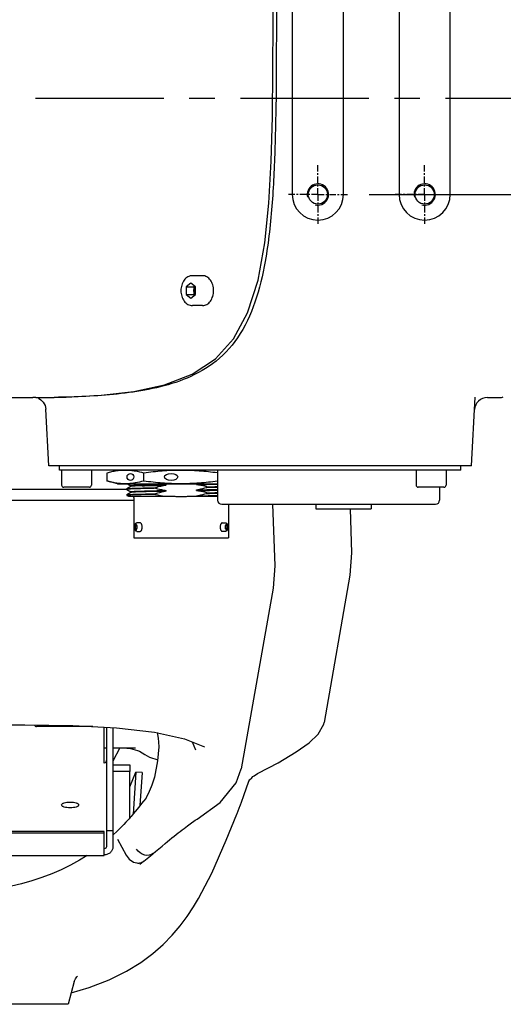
# Model space of a CAD drawing. Header units: millimetres. Extents: x 4086 to 10416, y 123 to 1549.
# Tile 21 of 99: x 7050 to 7078, y 424 to 482. Entities that reach past the tile are written whole.
import ezdxf

# ---------------------------------------------------------------- set-up
doc = ezdxf.new("R2010")
doc.units = ezdxf.units.MM
doc.linetypes.add('CENTER', pattern=[0.6, 0.375, -0.075, 0.075, -0.075])
for name, color, linetype in [('中心线', 7, 'Continuous'), ('外形图', 7, 'Continuous'), ('尺寸标注', 7, 'Continuous')]:
    doc.layers.add(name, color=color, linetype=linetype)
doc.styles.add('思源黑', font='SourceHanSansCN-Normal.ttf')
doc.dimstyles.new('尺寸标注_1_4比例中六', dxfattribs={"dimtxt": 10, "dimasz": 8, "dimexe": 2, "dimexo": 1.5, "dimgap": 1, "dimtad": 1, "dimdec": 1, "dimlfac": 4, "dimdsep": 46, "dimtxsty": '思源黑', "dimcen": 0.09, "dimadec": 0, "dimazin": 0, "dimtp": 0.01, "dimtm": 0.01, "dimtfac": 1, "dimtdec": 1, "dimtofl": 0, "dimtmove": 0, "dimatfit": 3, "dimfxl": 1, "dimtolj": 1, "dimarcsym": 0})

# ---------------------------------------------------------------- blocks, each defined once
blk = doc.blocks.new('*D801')
at = {"layer": 'Defpoints', "color": 0}
for p in [(7068.95, 491.453), (7068.95, 471.453), (7108.19, 471.453)]:
    blk.add_point(p, dxfattribs=at)
at = {"layer": '尺寸标注', "color": 0, "linetype": 'Continuous', "lineweight": -2}
for p, q in [((7070.45, 491.453), (7110.19, 491.453)), ((7108.19, 483.453), (7108.19, 479.453)), ((7070.45, 471.453), (7110.19, 471.453)), ((7108.19, 471.453), (7108.19, 444.253))]:
    blk.add_line(p, q, dxfattribs=at)
at = {"layer": '尺寸标注', "color": 0}
for points in [[(7109.523, 483.453), (7106.856, 483.453), (7108.19, 491.453)], [(7106.856, 479.453), (7109.523, 479.453), (7108.19, 471.453)]]:
    blk.add_solid(points, dxfattribs=at)
at = {"layer": '尺寸标注', "color": 0, "insert": (7102.012, 452.097), "char_height": 10, "attachment_point": 5, "rotation": 90, "style": '思源黑'}
blk.add_mtext('\\A1;80', dxfattribs=at)

msp = doc.modelspace()

# ---------------------------------------------------------------- linework, layer by layer
at = {"layer": '中心线', "linetype": 'CENTER', "ltscale": 20}
msp.add_line((7238.425, 477.078), (6941.751, 477.078), dxfattribs=at)
at = {"layer": '外形图', "linetype": 'Continuous'}
for p, q in [((7065.95, 491.453), (7065.95, 471.453)), ((7068.95, 471.453), (7068.95, 491.453)), ((7072.2, 491.453), (7072.2, 471.453)), ((7075.2, 471.453), (7075.2, 491.453)), ((7060.705, 466.703), (7060.108, 466.703)), ((7060.023, 466.261), (7059.748, 466.045)), ((7059.748, 466.045), (7059.748, 465.612)), ((7059.748, 466.045), (7060.192, 466.045)), ((7060.297, 466.045), (7060.023, 466.261)), ((7060.244, 466.086), (7060.192, 466.045)), ((7060.192, 466.045), (7060.192, 465.612)), ((7060.297, 465.612), (7060.297, 466.045)), ((7059.748, 465.612), (7060.023, 465.395)), ((7059.748, 465.612), (7060.192, 465.612)), ((7060.023, 465.395), (7060.297, 465.612)), ((7060.192, 465.612), (7060.244, 465.57)), ((7060.705, 464.953), (7060.108, 464.953)), ((7048.2, 459.578), (7050.76, 459.578)), ((7050.885, 459.578), (7050.76, 459.578)), ((7050.944, 459.578), (7050.885, 459.578)), ((7051.089, 459.53), (7051.238, 459.44)), ((7051.483, 459.103), (7051.526, 458.888)), ((7052.074, 459.586), (7052.024, 459.586)), ((7052.262, 459.589), (7052.074, 459.586)), ((7076.45, 455.578), (7076.66, 459.592)), ((7077.371, 459.578), (7078.093, 459.578)), ((7051.7, 455.578), (7051.526, 458.888)), ((7076.45, 455.578), (7051.7, 455.578)), ((7052.325, 455.328), (7052.325, 455.578)), ((7075.825, 455.328), (7052.325, 455.328)), ((7052.45, 455.328), (7052.45, 454.453)), ((7054.2, 455.328), (7054.2, 454.453)), ((7055.728, 455.328), (7055.094, 455.158)), ((7055.094, 455.158), (7055.094, 454.704)), ((7056.277, 455.313), (7056.275, 455.313)), ((7057.272, 454.704), (7057.272, 455.158)), ((7061.575, 455.328), (7061.575, 453.578)), ((7073.2, 455.328), (7073.2, 454.453)), ((7074.95, 455.328), (7074.95, 454.453)), ((7075.825, 455.328), (7075.825, 455.578)), ((7055.728, 454.534), (7055.094, 454.704)), ((7055.728, 454.534), (7061.575, 454.534)), ((7056.275, 454.549), (7056.276, 454.549)), ((7056.311, 454.534), (7056.511, 454.419)), ((7058.56, 454.491), (7058.56, 454.446)), ((7060.339, 454.481), (7060.339, 454.525)), ((7060.367, 454.526), (7060.357, 454.525)), ((7060.401, 454.526), (7060.367, 454.526)), ((7060.791, 454.534), (7060.527, 454.529)), ((7056.276, 454.203), (7049.403, 454.203)), ((7054.075, 454.328), (7052.575, 454.328)), ((7056.275, 454.239), (7056.276, 454.241)), ((7056.275, 454.239), (7056.275, 454.204)), ((7056.275, 454.204), (7056.276, 454.202)), ((7056.511, 454.376), (7056.276, 454.241)), ((7056.276, 454.202), (7056.511, 454.066)), ((7056.511, 454.024), (7056.276, 453.888)), ((7056.511, 454.376), (7056.511, 454.42)), ((7056.513, 454.377), (7056.511, 454.376)), ((7056.511, 454.023), (7056.511, 454.067)), ((7056.513, 454.025), (7056.511, 454.024)), ((7057.953, 454.299), (7057.953, 454.264)), ((7057.953, 453.947), (7057.953, 453.911)), ((7058.56, 454.138), (7058.56, 454.094)), ((7060.339, 454.128), (7060.339, 454.172)), ((7060.946, 454.319), (7060.946, 454.355)), ((7060.946, 453.967), (7060.946, 454.002)), ((7074.825, 454.328), (7073.325, 454.328)), ((7074.575, 454.328), (7074.575, 453.578)), ((7030.613, 453.578), (7056.671, 453.578)), ((7056.275, 453.886), (7056.276, 453.888)), ((7056.275, 453.886), (7056.275, 453.851)), ((7056.275, 453.851), (7056.276, 453.849)), ((7056.276, 453.849), (7056.365, 453.798)), ((7056.365, 453.798), (7058.967, 453.798)), ((7056.671, 453.734), (7056.671, 451.359)), ((7059.42, 453.783), (7059.45, 453.783)), ((7059.932, 453.798), (7061.575, 453.798)), ((7060.339, 453.82), (7060.436, 453.822)), ((7060.339, 453.798), (7060.339, 453.82)), ((7060.436, 453.822), (7060.532, 453.823)), ((7061.825, 453.328), (7074.325, 453.328)), ((7062.228, 453.328), (7062.228, 451.359)), ((7064.796, 453.328), (7064.921, 449.735)), ((7067.325, 453.328), (7067.325, 453.066)), ((7070.575, 453.328), (7070.575, 453.066)), ((7067.325, 453.066), (7070.575, 453.066)), ((7069.331, 453.066), (7069.421, 450.485)), ((7057.044, 452.242), (7056.857, 452.242)), ((7061.855, 452.242), (7062.042, 452.242)), ((7056.857, 451.747), (7057.044, 451.747)), ((7062.042, 451.747), (7061.855, 451.747)), ((7056.671, 451.359), (7062.228, 451.359)), ((7069.421, 450.485), (7069.33, 449.181)), ((7064.921, 449.735), (7064.83, 448.431)), ((7069.33, 449.181), (7067.811, 440.565)), ((7064.83, 448.431), (7062.966, 437.861)), ((7047.7, 440.435), (7050.295, 440.435)), ((7050.295, 440.435), (7053.105, 440.388)), ((7054.276, 440.328), (7050.987, 440.328)), ((7054.95, 438.186), (7054.95, 440.294)), ((7055.075, 440.287), (7055.075, 433.293)), ((7055.45, 440.268), (7055.45, 433.293)), ((7058.041, 439.972), (7058.106, 439.645)), ((7058.106, 439.645), (7058.131, 439.406)), ((7054.95, 439.078), (7055.075, 439.078)), ((7055.45, 439.078), (7056.783, 439.078)), ((7055.855, 439.078), (7055.45, 438.305)), ((7056.047, 439.078), (7056.476, 439.041)), ((7056.476, 439.041), (7056.889, 438.927)), ((7056.889, 438.927), (7057.005, 438.879)), ((7058.131, 439.406), (7058.134, 439.137)), ((7060.083, 439.436), (7060.293, 438.966)), ((7060.293, 438.972), (7060.293, 438.966)), ((7060.807, 439.133), (7060.81, 439.131)), ((7057.004, 438.879), (7057.167, 438.797)), ((7057.167, 438.797), (7057.323, 438.701)), ((7057.323, 438.701), (7057.603, 438.542)), ((7057.603, 438.542), (7058.076, 438.381)), ((7055.45, 438.078), (7056.45, 438.078)), ((7056.45, 438.078), (7056.45, 437.703)), ((7056.45, 437.703), (7055.45, 437.703)), ((7056.45, 434.989), (7056.45, 437.703)), ((7056.45, 436.802), (7056.786, 437.663)), ((7056.786, 437.663), (7056.63, 435.201)), ((7057.156, 437.641), (7056.786, 437.663)), ((7057.156, 437.641), (7057.033, 435.709)), ((7063.301, 436.8), (7063.446, 437.221)), ((7063.584, 437.336), (7063.649, 437.396)), ((7063.649, 437.396), (7063.717, 437.452)), ((7063.717, 437.452), (7063.914, 437.58)), ((7063.914, 437.58), (7063.962, 437.606)), ((7063.962, 437.606), (7063.962, 437.606)), ((7057.701, 436.795), (7057.51, 436.386)), ((7057.74, 436.891), (7057.701, 436.795)), ((7057.74, 436.891), (7057.74, 436.891)), ((7057.381, 436.118), (7057.238, 435.96)), ((7057.381, 436.116), (7057.358, 436.082)), ((7057.358, 436.082), (7057.358, 436.082)), ((7057.399, 436.16), (7057.381, 436.116)), ((7057.44, 436.256), (7057.399, 436.159)), ((7057.399, 436.159), (7057.399, 436.16)), ((7057.51, 436.386), (7057.44, 436.256)), ((7056.961, 435.613), (7056.752, 435.348)), ((7057.069, 435.757), (7056.961, 435.613)), ((7057.219, 435.94), (7057.069, 435.757)), ((7057.238, 435.96), (7057.219, 435.94)), ((7057.238, 435.96), (7057.238, 435.96)), ((7062.727, 435.246), (7062.902, 435.7)), ((7056.752, 435.348), (7056.662, 435.238)), ((7060.379, 434.909), (7060.376, 434.907)), ((7062.711, 435.207), (7062.727, 435.246)), ((7055.86, 434.357), (7055.768, 434.269)), ((7056.1, 434.601), (7055.86, 434.357)), ((7056.217, 434.727), (7056.1, 434.601)), ((7056.235, 434.747), (7056.216, 434.726)), ((7059.814, 434.516), (7059.974, 434.637)), ((7054.95, 434.182), (7041.45, 434.182)), ((7054.95, 434.085), (7041.45, 434.085)), ((7054.95, 434.085), (7054.95, 434.182)), ((7054.95, 432.793), (7054.95, 434.085)), ((7055.45, 434.232), (7055.075, 434.232)), ((7055.712, 434.215), (7055.45, 433.969)), ((7055.489, 434.159), (7055.475, 434.147)), ((7055.712, 434.215), (7055.768, 434.269)), ((7055.72, 433.735), (7056.23, 432.802)), ((7041.45, 432.793), (7054.95, 432.793)), ((7057.816, 432.903), (7057.814, 432.902)), ((7057.031, 432.276), (7057.03, 432.276)), ((7057.031, 432.276), (7057.253, 432.447)), ((7057.253, 432.447), (7057.257, 432.45)), ((7057.257, 432.45), (7057.369, 432.539)), ((7060.47, 430.273), (7060.469, 430.271)), ((7053.182, 425.412), (7052.825, 424.078)), ((7052.825, 424.078), (7042.574, 424.078))]:
    msp.add_line(p, q, dxfattribs=at)
at = {"layer": '外形图', "linetype": 'CENTER'}
for p, q in [((7067.45, 471.453), (7067.45, 473.266)), ((7073.7, 471.453), (7073.7, 473.266)), ((7067.45, 471.453), (7065.637, 471.453)), ((7067.45, 471.453), (7067.45, 469.641)), ((7067.45, 471.453), (7069.262, 471.453)), ((7073.7, 471.453), (7071.887, 471.453)), ((7073.7, 471.453), (7073.7, 469.641)), ((7073.7, 471.453), (7075.512, 471.453))]:
    msp.add_line(p, q, dxfattribs=at)
at = {"layer": '外形图', "linetype": 'Continuous'}
for points in [[(7064.826, 481.453), (7064.82, 484.153), (7064.789, 486.923), (7064.717, 489.52), (7064.58, 491.972), (7064.34, 494.299)], [(7063.946, 466.448), (7064.342, 468.621), (7064.581, 470.95), (7064.718, 473.405), (7064.789, 476.003), (7064.82, 478.775), (7064.826, 481.453)], [(7050.944, 459.581), (7052.721, 459.605), (7054.765, 459.71), (7056.685, 459.931), (7058.47, 460.318), (7060.089, 460.938), (7061.45, 461.835), (7062.51, 463.007), (7063.338, 464.536), (7063.946, 466.448)], [(7051.238, 459.44), (7051.379, 459.296), (7051.483, 459.103)], [(7060.348, 454.525), (7060.346, 454.525), (7060.344, 454.525), (7060.342, 454.525), (7060.34, 454.525), (7060.339, 454.525)], [(7060.357, 454.525), (7060.355, 454.525), (7060.352, 454.525), (7060.348, 454.525)], [(7060.527, 454.529), (7060.439, 454.527), (7060.43, 454.527), (7060.401, 454.526)], [(7053.105, 440.388), (7055.663, 440.257), (7057.878, 440.008), (7059.652, 439.616), (7060.81, 439.131)], [(7063.962, 437.606), (7065.12, 438.212), (7066.181, 438.84), (7066.947, 439.383), (7067.472, 439.884), (7067.79, 440.471), (7067.811, 440.567)], [(7058.134, 439.137), (7058.071, 438.323), (7057.897, 437.371), (7057.74, 436.891)], [(7060.376, 434.907), (7061.731, 435.884), (7062.665, 437.033), (7062.966, 437.861)], [(7063.437, 437.196), (7063.444, 437.203), (7063.584, 437.336)], [(7062.9, 435.693), (7063.102, 436.24), (7063.301, 436.8)], [(7056.662, 435.238), (7056.586, 435.149), (7056.523, 435.074), (7056.461, 435.002), (7056.401, 434.933), (7056.343, 434.867), (7056.288, 434.805), (7056.235, 434.747)], [(7059.974, 434.637), (7060.276, 434.846), (7060.379, 434.909)], [(7060.469, 430.271), (7061.234, 431.759), (7062.09, 433.687), (7062.711, 435.207)], [(7059.153, 434.013), (7059.273, 434.107), (7059.388, 434.195), (7059.502, 434.281), (7059.616, 434.366)], [(7059.616, 434.366), (7059.723, 434.448), (7059.811, 434.514)], [(7058.337, 433.338), (7058.503, 433.478), (7058.641, 433.595), (7058.775, 433.706), (7058.904, 433.813), (7059.031, 433.915), (7059.153, 434.013)], [(7057.814, 432.902), (7057.95, 433.014), (7058.136, 433.169), (7058.337, 433.338)], [(7053.938, 432.793), (7053.495, 432.514), (7052.97, 432.219), (7052.428, 431.95), (7051.869, 431.705), (7051.296, 431.487), (7050.709, 431.294), (7050.111, 431.126), (7049.508, 430.982), (7048.908, 430.862), (7048.307, 430.76), (7047.874, 430.697)], [(7057.369, 432.539), (7057.649, 432.765), (7057.816, 432.903)], [(7053.006, 424.757), (7054.065, 425.056), (7055.241, 425.508), (7056.25, 426.01), (7057.089, 426.529), (7057.793, 427.054), (7058.397, 427.585), (7058.921, 428.118), (7059.386, 428.661), (7059.802, 429.213), (7060.178, 429.78), (7060.47, 430.273)], [(7053.182, 425.412), (7053.254, 425.577), (7053.348, 425.689), (7053.383, 425.718)]]:
    msp.add_lwpolyline(points, dxfattribs=at)
for centre in [(7067.45, 471.453), (7073.7, 471.453)]:
    msp.add_circle(centre, 0.562, dxfattribs=at)
for centre, radius, start, end in [((7067.45, 471.453), 0.625, 255, 195), ((7073.7, 471.453), 0.625, 255, 195), ((7067.45, 471.453), 1.5, 180, 0), ((7073.7, 471.453), 1.5, 180, 0), ((7050.967, 535.102), 75.524, 269.98232, 270.8018), ((7077.371, 458.828), 0.75, 90, 177), ((7078.093, 460.328), 0.75, 270, 286.31719), ((7057.067, 625.326), 170.876, 271.09715, 271.51336), ((7052.575, 454.453), 0.125, 180, 270), ((7054.075, 454.453), 0.125, 270, 0), ((7057.067, 625.021), 170.88, 271.09716, 271.51337), ((7057.067, 624.982), 170.885, 271.09716, 271.51335), ((7057.32, 636.255), 181.937, 271.14186, 271.34157), ((7057.85, 611.754), 157.465, 271.12636, 271.3571), ((7057.32, 635.926), 181.96, 271.1419, 271.34157), ((7057.849, 611.483), 157.547, 271.12642, 271.35703), ((7073.325, 454.453), 0.125, 180, 270), ((7074.825, 454.453), 0.125, 270, 0), ((7056.608, 453.734), 0.0635, 0, 90), ((7057.907, 590.673), 136.874, 271.23205, 271.53778), ((7059.301, 536.085), 82.312, 271.43205, 271.5867), ((7061.825, 453.578), 0.25, 180, 270), ((7074.325, 453.578), 0.25, 270, 0), ((7050.987, 440.453), 0.125, 192.94992, 270), ((7046.334, 444.03), 13.462, 312.60319, 312.76346), ((7056.944, 432.854), 0.511, 286.42023, 300.21021), ((7056.953, 432.839), 0.493, 300.266, 307.46018)]:
    msp.add_arc(centre, radius, start, end, dxfattribs=at)
for centre, major_axis, ratio in [((7056.478, 454.928), (0.197, 0), 1), ((7058.859, 454.928), (0.394, 0), 0.5)]:
    msp.add_ellipse(centre, major_axis=major_axis, ratio=ratio, dxfattribs=at)
for points, knots in [([(7064.364, 495.372), (7064.569, 494.234), (7064.812, 491.921), (7065.012, 487.276), (7065.019, 483.782), (7065.019, 481.453)], [0, 0, 0, 0, 4178.691375, 8380.301067, 16792.364303, 16792.364303, 16792.364303, 16792.364303]), ([(7065.019, 481.453), (7065.019, 479.124), (7065.012, 475.631), (7064.812, 470.986), (7064.569, 468.673), (7064.364, 467.534)], [0, 0, 0, 0, 8483.444221, 12720.705146, 16934.860273, 16934.860273, 16934.860273, 16934.860273]), ([(7064.364, 467.534), (7064.219, 466.73), (7063.856, 465.174), (7062.888, 463.061), (7061.389, 461.49), (7059.612, 460.57), (7057.784, 460.062), (7055.338, 459.692), (7053.49, 459.612), (7052.262, 459.589)], [0, 0, 0, 0, 5407.443382, 10531.565452, 15181.076451, 19468.857873, 23603.127942, 27685.259638, 35808.323387, 35808.323387, 35808.323387, 35808.323387]), ([(7060.108, 466.703), (7060.062, 466.703), (7059.969, 466.691), (7059.838, 466.637), (7059.72, 466.552), (7059.583, 466.401), (7059.465, 466.157), (7059.434, 465.939), (7059.434, 465.828)], [0, 0, 0, 0, 3499.223795, 7052.66684, 10710.032442, 14509.084501, 22541.345445, 31016.038926, 31016.038926, 31016.038926, 31016.038926]), ([(7061.344, 465.828), (7061.344, 465.941), (7061.314, 466.16), (7061.198, 466.407), (7061.066, 466.557), (7060.954, 466.64), (7060.832, 466.692), (7060.747, 466.703), (7060.705, 466.703)], [0, 0, 0, 0, 8819.476542, 17054.59941, 20853.677385, 24425.405003, 27812.843059, 31096.233599, 31096.233599, 31096.233599, 31096.233599]), ([(7060.192, 465.828), (7060.192, 465.851), (7060.197, 465.936), (7060.225, 466.021), (7060.259, 466.075)], [0, 0, 0, 0, 3176.397175, 12199.350342, 12199.350342, 12199.350342, 12199.350342]), ([(7059.434, 465.828), (7059.434, 465.717), (7059.465, 465.5), (7059.583, 465.255), (7059.72, 465.104), (7059.838, 465.019), (7059.969, 464.966), (7060.062, 464.953), (7060.108, 464.953)], [0, 0, 0, 0, 8479.33953, 16515.931288, 20317.012342, 23976.331589, 27531.684638, 31032.828643, 31032.828643, 31032.828643, 31032.828643]), ([(7060.259, 465.582), (7060.248, 465.599), (7060.208, 465.675), (7060.192, 465.763), (7060.192, 465.828)], [0, 0, 0, 0, 2915.593648, 12202.375135, 12202.375135, 12202.375135, 12202.375135]), ([(7060.705, 464.953), (7060.747, 464.953), (7060.832, 464.965), (7060.954, 465.016), (7061.066, 465.099), (7061.198, 465.25), (7061.314, 465.496), (7061.344, 465.715), (7061.344, 465.828)], [0, 0, 0, 0, 3287.22554, 6678.620123, 10254.519518, 14058.034816, 22302.776306, 31132.553995, 31132.553995, 31132.553995, 31132.553995]), ([(7056.275, 455.313), (7056.176, 455.316), (7055.978, 455.313), (7055.682, 455.283), (7055.387, 455.231), (7055.191, 455.184), (7055.094, 455.158)], [0, 0, 0, 0, 5358.257955, 10735.25122, 16152.705851, 21622.422254, 21622.422254, 21622.422254, 21622.422254]), ([(7057.272, 455.158), (7057.108, 455.202), (7056.861, 455.257), (7056.527, 455.301), (7056.36, 455.311), (7056.277, 455.313)], [0, 0, 0, 0, 8576.867546, 12818.877173, 17040.847964, 17040.847964, 17040.847964, 17040.847964]), ([(7061.575, 455.165), (7061.218, 455.212), (7060.681, 455.269), (7059.963, 455.309), (7059.423, 455.318), (7058.883, 455.307), (7058.165, 455.265), (7057.628, 455.206), (7057.272, 455.158)], [0, 0, 0, 0, 7815.558006, 11723.774768, 15631.992765, 19540.211781, 23448.42822, 31264.004694, 31264.004694, 31264.004694, 31264.004694]), ([(7055.094, 454.704), (7055.191, 454.678), (7055.386, 454.631), (7055.682, 454.579), (7055.978, 454.55), (7056.176, 454.547), (7056.275, 454.549)], [0, 0, 0, 0, 5471.302054, 10890.340883, 16268.908333, 21628.717042, 21628.717042, 21628.717042, 21628.717042]), ([(7056.276, 454.549), (7056.36, 454.552), (7056.527, 454.562), (7056.86, 454.605), (7057.108, 454.661), (7057.272, 454.704)], [0, 0, 0, 0, 4224.325813, 8468.695262, 17050.354209, 17050.354209, 17050.354209, 17050.354209]), ([(7058.56, 454.491), (7058.304, 454.485), (7057.935, 454.478), (7057.469, 454.467), (7057.26, 454.461), (7057.162, 454.458)], [0, 0, 0, 0, 9399.880489, 13500.092222, 17080.889942, 17080.889942, 17080.889942, 17080.889942]), ([(7057.272, 454.704), (7057.628, 454.657), (7058.165, 454.598), (7058.883, 454.556), (7059.423, 454.545), (7059.963, 454.554), (7060.681, 454.593), (7061.218, 454.651), (7061.575, 454.697)], [0, 0, 0, 0, 7810.494344, 11716.16944, 15621.847111, 19527.523763, 23433.199181, 31243.675069, 31243.675069, 31243.675069, 31243.675069]), ([(7058.316, 454.534), (7058.336, 454.53), (7058.377, 454.522), (7058.438, 454.511), (7058.499, 454.5), (7058.54, 454.494), (7058.56, 454.491)], [0, 0, 0, 0, 5440.711551, 10881.314257, 16322.085116, 21762.749324, 21762.749324, 21762.749324, 21762.749324]), ([(7060.339, 454.525), (7060.339, 454.525), (7060.34, 454.526), (7060.342, 454.526), (7060.343, 454.526), (7060.345, 454.526), (7060.348, 454.527), (7060.351, 454.527), (7060.354, 454.528), (7060.358, 454.529), (7060.365, 454.53), (7060.375, 454.532), (7060.383, 454.534), (7060.386, 454.534)], [0, 0, 0, 0, 1730.488732, 3457.757487, 5180.238389, 6914.054946, 10368.996451, 13825.758178, 17281.888735, 20738.203, 27650.726195, 41475.805372, 55300.894559, 55300.894559, 55300.894559, 55300.894559]), ([(7060.946, 454.355), (7060.796, 454.393), (7060.594, 454.438), (7060.39, 454.473), (7060.339, 454.481)], [0, 0, 0, 0, 9241.735999, 12322.847332, 12322.847332, 12322.847332, 12322.847332]), ([(7057.953, 454.264), (7057.832, 454.262), (7057.655, 454.258), (7057.424, 454.253), (7057.264, 454.249), (7057.114, 454.245), (7056.975, 454.242), (7056.847, 454.238), (7056.731, 454.234), (7056.627, 454.23), (7056.536, 454.227), (7056.458, 454.223), (7056.402, 454.22), (7056.364, 454.217), (7056.341, 454.215), (7056.321, 454.213), (7056.305, 454.211), (7056.293, 454.21), (7056.286, 454.208), (7056.282, 454.207), (7056.279, 454.207), (7056.277, 454.206), (7056.275, 454.205), (7056.275, 454.204), (7056.275, 454.204)], [0, 0, 0, 0, 23064.7951, 33816.725435, 43982.327355, 53514.627671, 62371.535754, 70511.787734, 77898.396095, 84498.92317, 90281.914991, 95222.266278, 99298.271402, 101005.727096, 102490.575639, 103751.66535, 104787.998059, 105598.902296, 105919.849127, 106184.70798, 106394.135659, 106549.523614, 106654.428111, 106721.038089, 106721.038089, 106721.038089, 106721.038089]), ([(7057.953, 453.911), (7057.832, 453.909), (7057.655, 453.905), (7057.424, 453.9), (7057.264, 453.896), (7057.114, 453.893), (7056.975, 453.889), (7056.847, 453.885), (7056.731, 453.881), (7056.627, 453.878), (7056.536, 453.874), (7056.458, 453.87), (7056.402, 453.867), (7056.364, 453.864), (7056.341, 453.862), (7056.321, 453.86), (7056.305, 453.859), (7056.293, 453.857), (7056.286, 453.856), (7056.282, 453.855), (7056.279, 453.854), (7056.277, 453.853), (7056.275, 453.852), (7056.275, 453.851), (7056.275, 453.851)], [0, 0, 0, 0, 23071.55357, 33827.127437, 43995.225148, 53530.831472, 62390.659787, 70532.887811, 77922.117134, 84524.748404, 90309.199822, 95251.26652, 99328.592645, 101036.483009, 102521.713561, 103783.153172, 104819.824151, 105631.075204, 105952.204494, 106217.215457, 106426.715275, 106582.112103, 106686.986817, 106753.577564, 106753.577564, 106753.577564, 106753.577564]), ([(7056.276, 454.241), (7056.277, 454.241), (7056.279, 454.242), (7056.285, 454.244), (7056.296, 454.245), (7056.313, 454.248), (7056.335, 454.25), (7056.362, 454.252), (7056.394, 454.254), (7056.432, 454.257), (7056.491, 454.26), (7056.577, 454.264), (7056.695, 454.268), (7056.831, 454.273), (7056.927, 454.276), (7056.978, 454.277)], [0, 0, 0, 0, 260.978228, 633.89847, 1726.064497, 3285.865019, 5313.133857, 7805.228727, 10758.916267, 14170.502484, 18034.316922, 27091.524574, 37873.822208, 50309.415793, 64318.526166, 64318.526166, 64318.526166, 64318.526166]), ([(7056.276, 453.888), (7056.277, 453.888), (7056.278, 453.889), (7056.283, 453.89), (7056.29, 453.892), (7056.302, 453.894), (7056.317, 453.895), (7056.336, 453.897), (7056.357, 453.899), (7056.382, 453.901), (7056.423, 453.903), (7056.481, 453.907), (7056.56, 453.91), (7056.652, 453.914), (7056.756, 453.917), (7056.871, 453.921), (7056.997, 453.925), (7057.134, 453.928), (7057.336, 453.933), (7057.61, 453.94), (7057.836, 453.944), (7057.953, 453.947)], [0, 0, 0, 0, 122.608197, 289.194485, 758.561011, 1412.22742, 2251.089607, 3275.199009, 4483.671739, 5875.154758, 7448.217439, 11133.122646, 15523.736985, 20600.348198, 26342.268784, 32724.565695, 39719.47545, 47297.918488, 55426.434761, 73193.238454, 92714.690434, 92714.690434, 92714.690434, 92714.690434]), ([(7056.511, 454.42), (7056.511, 454.42), (7056.512, 454.421), (7056.516, 454.423), (7056.524, 454.425), (7056.537, 454.427), (7056.555, 454.429), (7056.579, 454.432), (7056.608, 454.434), (7056.642, 454.436), (7056.68, 454.439), (7056.724, 454.441), (7056.793, 454.445), (7056.89, 454.449), (7057.02, 454.453), (7057.113, 454.456), (7057.162, 454.458)], [0, 0, 0, 0, 143.795524, 387.817481, 1260.554445, 2674.651613, 4636.286338, 7143.86354, 10193.916686, 13782.372092, 17903.602645, 22549.603863, 27712.059339, 39551.209173, 53335.587455, 68967.756482, 68967.756482, 68967.756482, 68967.756482]), ([(7056.511, 454.067), (7056.511, 454.067), (7056.512, 454.068), (7056.514, 454.069), (7056.517, 454.07), (7056.521, 454.071), (7056.526, 454.073), (7056.535, 454.074), (7056.549, 454.076), (7056.57, 454.078), (7056.595, 454.08), (7056.624, 454.083), (7056.658, 454.085), (7056.696, 454.087), (7056.756, 454.09), (7056.84, 454.094), (7056.954, 454.098), (7057.083, 454.103), (7057.227, 454.107), (7057.385, 454.111), (7057.555, 454.116), (7057.738, 454.12), (7057.931, 454.125), (7058.206, 454.131), (7058.417, 454.135), (7058.56, 454.138)], [0, 0, 0, 0, 67.857054, 178.963626, 345.786644, 571.757047, 858.184745, 1205.577861, 2083.603433, 3205.630207, 4570.562305, 6176.999927, 8022.987733, 10105.358473, 12420.706245, 17736.543184, 23938.900428, 30987.949953, 38841.39617, 47449.262577, 56758.657375, 66711.571514, 77245.652997, 88296.059727, 111666.007276, 111666.007276, 111666.007276, 111666.007276]), ([(7057.162, 454.414), (7057.115, 454.412), (7057.026, 454.409), (7056.901, 454.405), (7056.793, 454.4), (7056.713, 454.397), (7056.658, 454.393), (7056.623, 454.391), (7056.593, 454.389), (7056.568, 454.387), (7056.548, 454.385), (7056.532, 454.382), (7056.522, 454.38), (7056.516, 454.379), (7056.514, 454.378), (7056.513, 454.377)], [0, 0, 0, 0, 13963.464252, 26365.39553, 37126.925576, 46176.974959, 50042.519705, 53459.502234, 56422.273402, 58927.202388, 60971.177836, 62551.735625, 63668.900891, 64056.049702, 64332.466057, 64332.466057, 64332.466057, 64332.466057]), ([(7058.56, 454.094), (7058.421, 454.091), (7058.152, 454.085), (7057.823, 454.078), (7057.578, 454.072), (7057.411, 454.068), (7057.255, 454.064), (7057.112, 454.059), (7056.983, 454.055), (7056.868, 454.051), (7056.769, 454.047), (7056.696, 454.043), (7056.646, 454.04), (7056.614, 454.038), (7056.587, 454.036), (7056.564, 454.033), (7056.545, 454.031), (7056.53, 454.029), (7056.521, 454.027), (7056.516, 454.026), (7056.514, 454.025), (7056.513, 454.025)], [0, 0, 0, 0, 18933.377996, 36470.727289, 44585.211634, 52198.443456, 59265.936638, 65745.760883, 71599.689602, 76793.575549, 81296.282686, 85082.335209, 86699.133481, 88128.801752, 89369.551095, 90419.66156, 91277.583035, 91942.706459, 92415.726855, 92581.155785, 92700.636523, 92700.636523, 92700.636523, 92700.636523]), ([(7056.978, 454.277), (7057.127, 454.281), (7057.452, 454.289), (7057.777, 454.296), (7057.953, 454.299)], [0, 0, 0, 0, 5613.042387, 12246.568743, 12246.568743, 12246.568743, 12246.568743]), ([(7057.162, 454.414), (7057.26, 454.417), (7057.469, 454.422), (7057.803, 454.43), (7058.171, 454.438), (7058.427, 454.444), (7058.56, 454.446)], [0, 0, 0, 0, 4554.297839, 9769.294731, 15533.838429, 21725.011916, 21725.011916, 21725.011916, 21725.011916]), ([(7058.56, 454.446), (7058.509, 454.437), (7058.407, 454.416), (7058.255, 454.38), (7058.104, 454.342), (7058.003, 454.314), (7057.953, 454.299)], [0, 0, 0, 0, 5438.958741, 10877.915655, 16316.939592, 21755.859001, 21755.859001, 21755.859001, 21755.859001]), ([(7057.953, 454.264), (7058.103, 454.226), (7058.305, 454.181), (7058.509, 454.146), (7058.56, 454.138)], [0, 0, 0, 0, 9202.081762, 12269.972716, 12269.972716, 12269.972716, 12269.972716]), ([(7058.56, 454.094), (7058.509, 454.084), (7058.305, 454.042), (7058.103, 453.99), (7057.953, 453.947)], [0, 0, 0, 0, 3068.665662, 12273.284239, 12273.284239, 12273.284239, 12273.284239]), ([(7060.339, 454.172), (7060.39, 454.182), (7060.594, 454.224), (7060.796, 454.276), (7060.946, 454.319)], [0, 0, 0, 0, 3082.228646, 12327.530032, 12327.530032, 12327.530032, 12327.530032]), ([(7060.946, 454.002), (7060.796, 454.04), (7060.594, 454.086), (7060.39, 454.12), (7060.339, 454.128)], [0, 0, 0, 0, 9244.524251, 12326.565033, 12326.565033, 12326.565033, 12326.565033]), ([(7060.339, 453.82), (7060.39, 453.829), (7060.594, 453.872), (7060.796, 453.923), (7060.946, 453.967)], [0, 0, 0, 0, 3083.159107, 12331.251433, 12331.251433, 12331.251433, 12331.251433]), ([(7058.967, 453.798), (7059.005, 453.798), (7059.08, 453.796), (7059.231, 453.789), (7059.345, 453.783), (7059.42, 453.783)], [0, 0, 0, 0, 4287.517218, 8575.234524, 17149.902854, 17149.902854, 17149.902854, 17149.902854]), ([(7059.45, 453.783), (7059.49, 453.783), (7059.57, 453.784), (7059.731, 453.792), (7059.852, 453.798), (7059.932, 453.798)], [0, 0, 0, 0, 4291.856531, 8583.590552, 17166.858691, 17166.858691, 17166.858691, 17166.858691]), ([(7060.532, 453.823), (7060.559, 453.824), (7060.665, 453.826), (7060.771, 453.828), (7060.85, 453.83)], [0, 0, 0, 0, 3146.699012, 12334.563895, 12334.563895, 12334.563895, 12334.563895]), ([(7056.771, 451.785), (7056.758, 451.797), (7056.738, 451.826), (7056.716, 451.877), (7056.704, 451.935), (7056.7, 451.995), (7056.704, 452.056), (7056.717, 452.113), (7056.738, 452.164), (7056.76, 452.193), (7056.772, 452.205)], [0, 0, 0, 0, 4596.700912, 9532.095385, 14835.100974, 20364.41558, 25889.558787, 31181.571426, 36103.684722, 40691.52647, 40691.52647, 40691.52647, 40691.52647]), ([(7056.772, 452.205), (7056.783, 452.216), (7056.803, 452.23), (7056.833, 452.24), (7056.849, 452.242), (7056.857, 452.242)], [0, 0, 0, 0, 8516.975118, 12776.47895, 17092.258547, 17092.258547, 17092.258547, 17092.258547]), ([(7057.119, 452.191), (7057.114, 452.199), (7057.103, 452.213), (7057.085, 452.229), (7057.065, 452.24), (7057.05, 452.242), (7057.044, 452.242)], [0, 0, 0, 0, 6367.353887, 12008.736998, 17055.548975, 21748.158759, 21748.158759, 21748.158759, 21748.158759]), ([(7057.119, 451.798), (7057.127, 451.81), (7057.141, 451.838), (7057.156, 451.886), (7057.165, 451.939), (7057.169, 451.994), (7057.165, 452.05), (7057.156, 452.103), (7057.141, 452.151), (7057.127, 452.179), (7057.119, 452.191)], [0, 0, 0, 0, 4402.600485, 9372.592393, 14758.660463, 20363.207267, 25967.815252, 31354.145338, 36324.765414, 40728.167123, 40728.167123, 40728.167123, 40728.167123]), ([(7061.78, 452.191), (7061.772, 452.179), (7061.758, 452.151), (7061.743, 452.103), (7061.734, 452.05), (7061.731, 451.995), (7061.734, 451.939), (7061.743, 451.886), (7061.758, 451.838), (7061.772, 451.81), (7061.78, 451.798)], [0, 0, 0, 0, 4443.176624, 9458.976971, 14894.68853, 20550.892206, 26207.157866, 31643.133696, 36659.567941, 41103.555761, 41103.555761, 41103.555761, 41103.555761]), ([(7061.855, 452.242), (7061.849, 452.242), (7061.835, 452.24), (7061.815, 452.229), (7061.796, 452.213), (7061.785, 452.199), (7061.78, 452.191)], [0, 0, 0, 0, 4738.152008, 9833.522706, 15528.800701, 21956.892565, 21956.892565, 21956.892565, 21956.892565]), ([(7062.042, 452.242), (7062.051, 452.242), (7062.067, 452.24), (7062.097, 452.23), (7062.117, 452.215), (7062.128, 452.204)], [0, 0, 0, 0, 4364.301091, 8663.556332, 17273.93436, 17273.93436, 17273.93436, 17273.93436]), ([(7062.128, 452.204), (7062.141, 452.192), (7062.162, 452.163), (7062.183, 452.112), (7062.195, 452.054), (7062.199, 451.993), (7062.195, 451.933), (7062.182, 451.876), (7062.161, 451.825), (7062.14, 451.796), (7062.127, 451.784)], [0, 0, 0, 0, 4647.224372, 9636.864968, 14998.157183, 20588.245833, 26174.117235, 31524.295674, 36500.509116, 41138.776952, 41138.776952, 41138.776952, 41138.776952]), ([(7056.802, 452.144), (7056.797, 452.144), (7056.786, 452.142), (7056.772, 452.132), (7056.759, 452.118), (7056.746, 452.096), (7056.734, 452.064), (7056.727, 452.023), (7056.726, 451.98), (7056.731, 451.938), (7056.742, 451.901), (7056.756, 451.875), (7056.769, 451.86), (7056.779, 451.851), (7056.79, 451.846), (7056.798, 451.845), (7056.802, 451.845)], [0, 0, 0, 0, 2840.850909, 5980.667049, 9598.720589, 13762.577479, 20950.359743, 28976.067676, 37359.673217, 45562.922469, 53076.508995, 59512.61271, 62278.258082, 64758.648677, 67011.130627, 69128.91281, 69128.91281, 69128.91281, 69128.91281]), ([(7056.857, 451.747), (7056.849, 451.747), (7056.832, 451.749), (7056.802, 451.759), (7056.782, 451.774), (7056.771, 451.785)], [0, 0, 0, 0, 4320.080303, 8575.773827, 17098.908172, 17098.908172, 17098.908172, 17098.908172]), ([(7056.813, 451.874), (7056.808, 451.881), (7056.799, 451.898), (7056.789, 451.927), (7056.783, 451.96), (7056.781, 451.994), (7056.783, 452.029), (7056.789, 452.062), (7056.799, 452.091), (7056.808, 452.108), (7056.813, 452.115)], [0, 0, 0, 0, 4365.994916, 9325.330965, 14722.136345, 20349.917094, 25977.697842, 31374.503222, 36333.839271, 40699.834188, 40699.834188, 40699.834188, 40699.834188]), ([(7056.802, 451.845), (7056.807, 451.845), (7056.817, 451.847), (7056.831, 451.857), (7056.844, 451.871), (7056.858, 451.893), (7056.869, 451.925), (7056.876, 451.966), (7056.877, 452.009), (7056.872, 452.051), (7056.861, 452.088), (7056.848, 452.114), (7056.834, 452.129), (7056.824, 452.137), (7056.813, 452.143), (7056.805, 452.144), (7056.802, 452.144)], [0, 0, 0, 0, 2841.602303, 5982.248912, 9601.259413, 13766.217626, 20955.901031, 28983.731732, 37369.554704, 45574.973683, 53090.547523, 59528.353563, 62294.730436, 64775.777085, 67028.854808, 69147.197136, 69147.197136, 69147.197136, 69147.197136]), ([(7056.813, 452.115), (7056.814, 452.117), (7056.819, 452.123), (7056.824, 452.129), (7056.829, 452.133)], [0, 0, 0, 0, 3281.833652, 12258.187708, 12258.187708, 12258.187708, 12258.187708]), ([(7056.829, 451.856), (7056.827, 451.857), (7056.821, 451.862), (7056.816, 451.869), (7056.813, 451.874)], [0, 0, 0, 0, 2861.266588, 12261.055063, 12261.055063, 12261.055063, 12261.055063]), ([(7057.044, 451.747), (7057.05, 451.747), (7057.065, 451.749), (7057.085, 451.76), (7057.103, 451.776), (7057.114, 451.79), (7057.119, 451.798)], [0, 0, 0, 0, 4694.920617, 9743.850534, 15387.177365, 21756.619656, 21756.619656, 21756.619656, 21756.619656]), ([(7061.78, 451.798), (7061.785, 451.79), (7061.796, 451.776), (7061.815, 451.76), (7061.835, 451.749), (7061.849, 451.747), (7061.855, 451.747)], [0, 0, 0, 0, 6430.860414, 12128.509385, 17225.657107, 21965.069905, 21965.069905, 21965.069905, 21965.069905]), ([(7062.097, 452.144), (7062.092, 452.144), (7062.082, 452.142), (7062.068, 452.132), (7062.055, 452.118), (7062.042, 452.096), (7062.03, 452.064), (7062.023, 452.023), (7062.022, 451.98), (7062.027, 451.938), (7062.038, 451.901), (7062.052, 451.875), (7062.065, 451.86), (7062.075, 451.851), (7062.086, 451.846), (7062.094, 451.845), (7062.097, 451.845)], [0, 0, 0, 0, 2871.392829, 6044.965056, 9701.916203, 13910.538617, 21175.596555, 29287.58868, 37761.326162, 46052.768348, 53647.133262, 60152.431373, 62947.810131, 65454.867345, 67731.565675, 69872.116083, 69872.116083, 69872.116083, 69872.116083]), ([(7062.127, 451.784), (7062.116, 451.773), (7062.096, 451.759), (7062.066, 451.749), (7062.05, 451.747), (7062.042, 451.747)], [0, 0, 0, 0, 8610.521501, 12916.809688, 17279.991745, 17279.991745, 17279.991745, 17279.991745]), ([(7062.07, 452.133), (7062.072, 452.132), (7062.078, 452.127), (7062.083, 452.12), (7062.086, 452.115)], [0, 0, 0, 0, 2891.098451, 12388.890098, 12388.890098, 12388.890098, 12388.890098]), ([(7062.086, 451.874), (7062.085, 451.872), (7062.08, 451.866), (7062.075, 451.86), (7062.07, 451.856)], [0, 0, 0, 0, 3317.592032, 12391.751129, 12391.751129, 12391.751129, 12391.751129]), ([(7062.086, 452.115), (7062.091, 452.108), (7062.1, 452.091), (7062.11, 452.062), (7062.116, 452.029), (7062.118, 451.994), (7062.116, 451.96), (7062.11, 451.927), (7062.1, 451.898), (7062.091, 451.881), (7062.086, 451.874)], [0, 0, 0, 0, 4412.884391, 9425.48222, 14880.247669, 20568.469093, 26256.690516, 31711.455965, 36724.053794, 41136.938185, 41136.938185, 41136.938185, 41136.938185]), ([(7062.097, 451.845), (7062.102, 451.845), (7062.113, 451.847), (7062.127, 451.857), (7062.14, 451.871), (7062.153, 451.893), (7062.165, 451.925), (7062.172, 451.966), (7062.173, 452.009), (7062.168, 452.051), (7062.157, 452.088), (7062.143, 452.114), (7062.13, 452.129), (7062.12, 452.137), (7062.109, 452.143), (7062.101, 452.144), (7062.097, 452.144)], [0, 0, 0, 0, 2872.144524, 6046.547553, 9704.456044, 13914.180223, 21181.140063, 29295.255807, 37771.211608, 46064.824391, 53661.177415, 60168.178532, 62964.289086, 65472.002617, 67749.296957, 69890.407735, 69890.407735, 69890.407735, 69890.407735]), ([(7055.075, 438.366), (7055.075, 438.326), (7055.05, 438.247), (7054.985, 438.197), (7054.95, 438.186)], [0, 0, 0, 0, 6447.079349, 12363.038794, 12363.038794, 12363.038794, 12363.038794]), ([(7052.45, 435.74), (7052.45, 435.766), (7052.481, 435.806), (7052.537, 435.839), (7052.626, 435.875), (7052.766, 435.904), (7052.95, 435.916), (7053.133, 435.904), (7053.273, 435.875), (7053.362, 435.839), (7053.418, 435.806), (7053.45, 435.766), (7053.45, 435.74)], [0, 0, 0, 0, 3436.657871, 5926.052043, 8983.881122, 16536.275021, 25241.280621, 33946.28622, 41498.68012, 44556.509198, 47045.90337, 50482.561242, 50482.561242, 50482.561242, 50482.561242]), ([(7053.45, 435.74), (7053.45, 435.715), (7053.418, 435.675), (7053.362, 435.642), (7053.273, 435.606), (7053.133, 435.577), (7052.95, 435.565), (7052.766, 435.577), (7052.626, 435.606), (7052.537, 435.642), (7052.481, 435.675), (7052.45, 435.715), (7052.45, 435.74)], [0, 0, 0, 0, 3438.959119, 5930.020233, 8989.896889, 16547.348006, 25258.182633, 33969.017259, 41526.468377, 44586.345032, 47077.406147, 50516.365266, 50516.365266, 50516.365266, 50516.365266]), ([(7055.075, 433.293), (7055.075, 433.263), (7055.046, 433.199), (7054.981, 433.175), (7054.95, 433.175)], [0, 0, 0, 0, 6073.586947, 12420.095246, 12420.095246, 12420.095246, 12420.095246]), ([(7055.45, 433.293), (7055.45, 433.232), (7055.423, 433.106), (7055.31, 432.95), (7055.144, 432.847), (7055.014, 432.823), (7054.95, 432.823)], [0, 0, 0, 0, 5350.611697, 10795.009227, 16370.405407, 22037.444604, 22037.444604, 22037.444604, 22037.444604]), ([(7057.814, 432.902), (7057.684, 432.794), (7057.257, 432.738), (7056.944, 432.991), (7056.828, 433.153)], [0, 0, 0, 0, 5729.293177, 12476.908063, 12476.908063, 12476.908063, 12476.908063])]:
    msp.add_open_spline(points, degree=3, knots=knots, dxfattribs=at)
for points in [[(7057.953, 453.911), (7058.128, 453.867), (7058.304, 453.828), (7058.481, 453.798)], [(7056.23, 432.804), (7056.353, 432.578), (7056.597, 432.378), (7056.853, 432.346)], [(7056.853, 432.346), (7056.931, 432.337), (7057.013, 432.342), (7057.089, 432.364)]]:
    msp.add_open_spline(points, degree=3, dxfattribs=at)

# ---------------------------------------------------------------- dimensions: what is measured, and where the dimension line sits
at = {"layer": '尺寸标注', "linetype": 'Continuous'}
dim = msp.add_linear_dim(base=(7108.19, 471.453), p1=(7068.95, 491.453), p2=(7068.95, 471.453), angle=270, dimstyle='尺寸标注_1_4比例中六', dxfattribs=at)
dim.commit()
dim.dimension.update_dxf_attribs({"geometry": '*D801', "text_midpoint": (7108.19, 452.097), "dimtype": 160})

doc.saveas('drawing.dxf')
